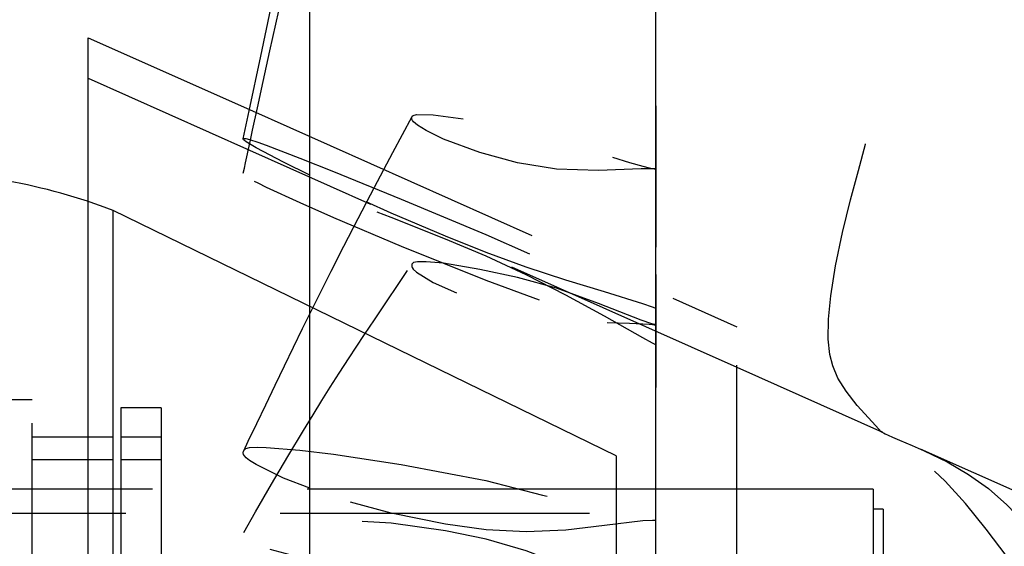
# Model space of a CAD drawing. Extents: x -181 to 162, y 84 to 272.
# Tile 51 of 85: x -5.85 to 0.22, y 148.69 to 151.94. Entities that reach past the tile are written whole.
import ezdxf

# ---------------------------------------------------------------- set-up
doc = ezdxf.new("R2010")
doc.units = 0
doc.header["$LTSCALE"] = 1.5
doc.header["$MEASUREMENT"] = 0
doc.linetypes.add('SLDHIDDEN0', pattern=[1.905, 1.27, -0.635])
doc.layers.get('0').update_dxf_attribs({"linetype": 'CONTINUOUS'})
doc.layers.get('DEFPOINTS').update_dxf_attribs({"linetype": 'CONTINUOUS'})
for name, color, linetype in [('DIM', 1, 'CONTINUOUS'), ('DUCT', 30, 'CONTINUOUS'), ('TAIL', 140, 'CONTINUOUS')]:
    doc.layers.add(name, color=color, linetype=linetype)
doc.styles.add('ENGR', font='Romans', dxfattribs={"oblique": 15})
doc.dimstyles.get("Standard").update_dxf_attribs({"dimtxt": 0.18, "dimasz": 0.18, "dimexe": 0.18, "dimexo": 0.0625, "dimgap": 0.09, "dimtad": 0, "dimtih": 1, "dimtoh": 1, "dimdec": 4, "dimzin": 0, "dimtxsty": 'STANDARD', "dimcen": 0.09, "dimazin": 3, "dimtfac": 1, "dimtdec": 4, "dimtofl": 0, "dimtmove": 0, "dimatfit": 3, "dimtolj": 1, "dimtzin": 0})

# ---------------------------------------------------------------- blocks, each defined once
blk = doc.blocks.new('*D12')
at = {"color": 0, "linetype": 'BYBLOCK'}
blk.add_line((-57.8859, 144.3801), (-51.4618, 142.0419), dxfattribs=at)
for start, end in [(4.12445, 8.2489), (331.7511, 335.87555)]:
    blk.add_arc((-66.578, 147.5438), 15.0063, start, end, dxfattribs=at)
for points in [[(-51.4307, 148.6295), (-51.7905, 148.6166), (-51.5717, 147.5438)], [(-53.0492, 141.478), (-52.7155, 141.3428), (-52.4767, 142.4113)]]:
    blk.add_solid(points, dxfattribs=at)
at = {"layer": 'DEFPOINTS', "color": 0, "linetype": 'BYBLOCK'}
for p in [(-100.5781, 147.5438), (-66.578, 147.5438), (0.4895, 147.5438), (-58.5906, 144.6366), (-51.9762, 144.0831)]:
    blk.add_point(p, dxfattribs=at)
at = {"color": 0, "linetype": 'BYBLOCK', "insert": (-51.7997, 144.9379), "char_height": 0.9, "attachment_point": 5, "style": 'ENGR'}
blk.add_mtext('\\A1;20°', dxfattribs=at)

msp = doc.modelspace()

# ---------------------------------------------------------------- linework, layer by layer
at = {"layer": 'DUCT', "linetype": 'CONTINUOUS'}
for p, q in [((-4.05787, 138.01394), (-4.05787, 157.07358)), ((-5.4244, 143.26285), (-5.4244, 151.82467)), ((-5.4244, 151.82467), (-4.42959, 151.38175))]:
    msp.add_line(p, q, dxfattribs=at)
at = {"layer": 'DUCT', "linetype": 'SLDHIDDEN0'}
for p, q in [((-5.4244, 151.57467), (-1.4244, 149.79375)), ((-4.42959, 151.38175), (-1.4244, 150.04375)), ((-1.925, 151.40568), (-1.92539, 151.01677)), ((-1.92501, 150.36495), (-1.9254, 150.05425)), ((-1.4244, 145.04376), (-1.4244, 150.04375)), ((-1.4244, 149.79375), (-0.52825, 149.39476)), ((-0.29566, 149.2912), (0.4681, 148.95116))]:
    msp.add_line(p, q, dxfattribs=at)
at = {"layer": 'DUCT', "linetype": 'SLDHIDDEN0', "flags": 128}
for points in [[(-4.46742, 150.99019), (-4.46089, 151.02073), (-4.45399, 151.0533), (-4.44575, 151.09185), (-4.43572, 151.13851), (-4.4239, 151.19328), (-4.41029, 151.25614), (-4.38066, 151.3924), (-4.34493, 151.55586), (-4.3036, 151.74383), (-4.06802, 152.79001), (-3.97117, 153.20598), (-3.87652, 153.60375), (-3.78564, 153.97768), (-3.69906, 154.32801), (-3.62599, 154.62044), (-3.55577, 154.89965), (-3.53812, 154.96964), (-3.52091, 155.03782), (-3.50415, 155.10418), (-3.48584, 155.17667), (-3.45885, 155.28349), (-3.42925, 155.40071)], [(-1.9254, 154.96584), (-1.92637, 152.82288), (-1.92618, 150.15648)], [(-1.9254, 154.56715), (-1.92637, 152.50485), (-1.92618, 149.93269)], [(-0.53612, 149.39691), (-0.5696, 149.43342), (-0.68401, 149.55925), (-0.75244, 149.64645), (-0.80209, 149.72707), (-0.83437, 149.80229), (-0.85246, 149.87378), (-0.86242, 149.96814), (-0.86019, 150.08974), (-0.84579, 150.23512), (-0.81708, 150.41848), (-0.77352, 150.62518), (-0.72381, 150.82579), (-0.67575, 151.00656), (-0.63209, 151.16963), (-0.59337, 151.31588), (-0.53966, 151.51055), (-0.49523, 151.66554), (-0.45563, 151.8094), (-0.40066, 152.02125), (-0.33951, 152.26003), (-0.27216, 152.5222), (-0.23107, 152.68785), (-0.19267, 152.8427), (-0.15844, 152.97564), (-0.12871, 153.0894), (-0.10313, 153.18714), (-0.08193, 153.26686), (-0.06201, 153.33928), (-0.03664, 153.42569), (-0.00459, 153.52355), (0.02339, 153.59829), (0.04915, 153.65988), (0.0706, 153.70674), (0.07931, 153.72472), (0.09123, 153.74866), (0.10787, 153.78116), (0.12908, 153.82138), (0.1548, 153.86938)], [(-4.05787, 150.12293), (-4.04756, 150.14384), (-3.99194, 150.25556), (-3.92597, 150.38669), (-3.84798, 150.53968), (-3.75921, 150.71131), (-3.65816, 150.90418), (-3.54485, 151.1183), (-3.42674, 151.34021)], [(-1.9244, 151.01609), (-1.9244, 151.01608), (-1.9244, 151.01608), (-1.9244, 151.01608), (-1.92441, 151.01608), (-1.92444, 151.01608), (-1.92458, 151.01608), (-1.92511, 151.01611), (-1.92724, 151.01625), (-1.93149, 151.01643), (-1.94844, 151.01704), (-2.01561, 151.01688), (-2.27811, 151.00627), (-2.53767, 151.01515), (-2.77696, 151.05431), (-3.01015, 151.11685), (-3.23378, 151.20019), (-3.34115, 151.25378), (-3.39301, 151.28616), (-3.41767, 151.3063), (-3.42467, 151.31558), (-3.42799, 151.32273), (-3.42935, 151.3302), (-3.42862, 151.3362), (-3.42627, 151.34091), (-3.41996, 151.34628), (-3.39975, 151.35127), (-3.29685, 151.34989), (-3.07736, 151.31965), (-2.84678, 151.27264), (-2.61013, 151.21733), (-2.48944, 151.18403), (-2.24466, 151.10581), (-2.08609, 151.05618), (-2.00574, 151.03374), (-1.96518, 151.02413), (-1.94482, 151.0199), (-1.93461, 151.01795), (-1.93123, 151.01731), (-1.92782, 151.01667), (-1.92611, 151.01639), (-1.92554, 151.0163), (-1.92517, 151.01624), (-1.92491, 151.01619), (-1.92474, 151.01616), (-1.92463, 151.01614), (-1.92456, 151.01613), (-1.9245, 151.01612), (-1.92447, 151.01611), (-1.92445, 151.0161), (-1.92443, 151.0161), (-1.92442, 151.0161), (-1.92442, 151.01609), (-1.92441, 151.01609), (-1.92441, 151.01609), (-1.9244, 151.01609), (-1.9244, 151.01609), (-1.9244, 151.01609), (-1.9244, 151.01609)], [(-4.46704, 151.20167), (-4.46603, 151.20335), (-4.46173, 151.20448), (-4.45116, 151.20372), (-4.42955, 151.19839), (-4.37864, 151.18139), (-4.32632, 151.16198), (-4.11906, 151.08262), (-3.91084, 150.99991), (-3.49413, 150.83021), (-2.97318, 150.61168), (-2.62226, 150.45707), (-2.27402, 150.30383), (-2.09927, 150.22891), (-2.01182, 150.19222), (-1.9681, 150.17427), (-1.94625, 150.16541), (-1.939, 150.16248), (-1.9317, 150.1595), (-1.92805, 150.15804), (-1.92684, 150.15755), (-1.92604, 150.15723), (-1.9255, 150.15702), (-1.92513, 150.15687), (-1.92489, 150.15677), (-1.92473, 150.15671), (-1.92462, 150.15666), (-1.92455, 150.15663), (-1.9245, 150.15661), (-1.92447, 150.1566), (-1.92445, 150.15659), (-1.92443, 150.15658), (-1.92442, 150.15658), (-1.92441, 150.15657), (-1.92441, 150.15657), (-1.92441, 150.15657), (-1.9244, 150.15657), (-1.9244, 150.15657), (-1.9244, 150.15656), (-1.9244, 150.15656)], [(-1.9244, 149.93252), (-1.9244, 149.93252), (-1.9244, 149.93252), (-1.92441, 149.93252), (-1.92442, 149.93253), (-1.92448, 149.93256), (-1.92471, 149.93269), (-1.92567, 149.93316), (-1.92949, 149.93505), (-1.94469, 149.94283), (-2.00502, 149.97478), (-2.24197, 150.10825), (-2.47989, 150.23945), (-2.72369, 150.36275), (-2.97142, 150.4778), (-3.22099, 150.58377), (-3.55675, 150.71785), (-3.89132, 150.84012), (-4.22026, 150.94461), (-4.38803, 150.98776), (-4.42858, 150.99562), (-4.44963, 150.99831), (-4.46021, 150.99802), (-4.46557, 150.99587), (-4.46754, 150.99167), (-4.46603, 150.98657), (-4.46173, 150.98061), (-4.45116, 150.97098), (-4.42955, 150.95673), (-4.37864, 150.92966), (-4.32632, 150.90467), (-4.11906, 150.80919), (-3.91084, 150.71758), (-3.49413, 150.54064), (-2.97318, 150.33), (-2.62226, 150.20112), (-2.27402, 150.07268), (-2.09927, 150.00485), (-2.01182, 149.96955), (-1.9681, 149.95122), (-1.94625, 149.94189), (-1.939, 149.93878), (-1.9317, 149.93567), (-1.92805, 149.93409), (-1.92684, 149.93356), (-1.92604, 149.93321), (-1.9255, 149.93297), (-1.92513, 149.93281), (-1.92489, 149.93271), (-1.92473, 149.93264), (-1.92462, 149.93259), (-1.92455, 149.93257), (-1.9245, 149.93255), (-1.92447, 149.93253), (-1.92445, 149.93253), (-1.92443, 149.93252), (-1.92442, 149.93252), (-1.92441, 149.93252), (-1.92441, 149.93251), (-1.92441, 149.93251), (-1.9244, 149.93251), (-1.9244, 149.93251), (-1.9244, 149.93252)], [(-1.92539, 151.01677), (-1.92637, 150.04847), (-1.92618, 148.84977)], [(-1.9244, 150.15656), (-1.9244, 150.15656), (-1.9244, 150.15656), (-1.92441, 150.15656), (-1.92442, 150.15657), (-1.92448, 150.15659), (-1.92471, 150.15667), (-1.92567, 150.15701), (-1.92949, 150.15842), (-1.94469, 150.16383), (-2.00502, 150.18456), (-2.24197, 150.25876), (-2.47989, 150.3313), (-2.72369, 150.41181), (-2.97142, 150.50152), (-3.22099, 150.601), (-3.55675, 150.7433), (-3.89132, 150.89527), (-4.05787, 150.97718)], [(-4.46435, 148.77542), (-4.39241, 148.90223), (-4.29333, 149.07407), (-4.19385, 149.24331), (-4.09698, 149.40457), (-4.03747, 149.50175), (-3.9828, 149.58975), (-3.93145, 149.67125), (-3.876, 149.75798), (-3.81542, 149.85127), (-3.77216, 149.91709), (-3.72044, 149.9951), (-3.65915, 150.08679), (-3.58827, 150.19212), (-3.50784, 150.31109), (-3.42544, 150.43287)], [(-1.9244, 150.05491), (-1.9244, 150.05491), (-1.9244, 150.05491), (-1.9244, 150.05492), (-1.92441, 150.05492), (-1.92444, 150.05493), (-1.92458, 150.05498), (-1.92511, 150.05511), (-1.92724, 150.05563), (-1.93149, 150.05678), (-1.94844, 150.06152), (-2.01561, 150.08342), (-2.27811, 150.18685), (-2.53767, 150.28073), (-2.77696, 150.34646), (-3.01015, 150.39726), (-3.23378, 150.43493), (-3.34115, 150.44444), (-3.39301, 150.44376), (-3.41767, 150.43884), (-3.42467, 150.43376), (-3.42799, 150.42849), (-3.42935, 150.42156), (-3.42862, 150.41479), (-3.42627, 150.40828), (-3.41996, 150.39846), (-3.39975, 150.37992), (-3.29685, 150.31604), (-3.07736, 150.22047), (-2.84678, 150.15053), (-2.61013, 150.09915), (-2.48945, 150.08284), (-2.24466, 150.06951), (-2.08609, 150.06555), (-2.00574, 150.06237), (-1.96519, 150.05937), (-1.94482, 150.05734), (-1.93461, 150.05616), (-1.93123, 150.05577), (-1.92782, 150.05537), (-1.92611, 150.05513), (-1.92554, 150.05505), (-1.92517, 150.05499), (-1.92491, 150.05496), (-1.92474, 150.05494), (-1.92463, 150.05492), (-1.92456, 150.05491), (-1.9245, 150.05491), (-1.92447, 150.05491), (-1.92445, 150.05491), (-1.92443, 150.05491), (-1.92442, 150.05491), (-1.92442, 150.05491), (-1.92441, 150.05491), (-1.92441, 150.05491), (-1.9244, 150.05491), (-1.9244, 150.05491), (-1.9244, 150.05491), (-1.9244, 150.05491)], [(-1.9254, 150.05425), (-1.92637, 149.28069), (-1.92618, 148.30951)], [(-0.52831, 149.39462), (-0.53603, 149.39739), (-0.53239, 149.39496), (-0.52193, 149.38938), (-0.51025, 149.38359), (-0.49182, 149.37496), (-0.46554, 149.36326), (-0.42308, 149.34524), (-0.34417, 149.31222), (-0.27056, 149.27989), (-0.1292, 149.21037), (0.00317, 149.13316), (0.1258, 149.04614), (0.23922, 148.94713), (0.34491, 148.83447), (0.46046, 148.68356), (0.56806, 148.51246), (0.66812, 148.32374), (0.7442, 148.17256), (0.82503, 148.01708), (0.9105, 147.84974), (0.953, 147.76429), (0.96813, 147.73413), (0.97793, 147.71453), (0.98424, 147.70182), (0.98828, 147.6936), (0.99084, 147.68827), (0.99316, 147.68346), (0.99399, 147.68175), (0.99453, 147.68066), (0.99488, 147.67995), (0.9951, 147.67949), (0.99524, 147.6792), (0.99533, 147.67901), (0.99539, 147.67888), (0.99542, 147.6788), (0.99545, 147.67875), (0.99546, 147.67871), (0.99547, 147.67869), (0.99547, 147.67868), (0.99548, 147.67867), (0.99548, 147.67866), (0.99548, 147.67866), (0.99548, 147.67865), (0.99548, 147.67865), (0.99548, 147.67865), (0.99548, 147.67865)], [(0.99548, 147.67865), (0.99548, 147.67865), (0.99548, 147.67865), (0.99547, 147.67865), (0.99547, 147.67865), (0.99547, 147.67866), (0.99545, 147.67868), (0.99538, 147.67878), (0.99513, 147.67919), (0.99417, 147.68087), (0.99026, 147.68754), (0.97389, 147.71375), (0.93903, 147.76486), (0.86375, 147.86348), (0.70023, 148.05325), (0.53737, 148.24271), (0.38416, 148.43688), (0.24123, 148.62647), (0.11185, 148.79732), (-0.0153, 148.95362), (-0.14166, 149.09203), (-0.28395, 149.22419), (-0.4196, 149.32883), (-0.48142, 149.36888), (-0.52679, 149.39408)], [(-4.46479, 149.27856), (-4.46173, 149.28395), (-4.45116, 149.29251), (-4.42955, 149.29922), (-4.37864, 149.30225), (-4.32632, 149.29978), (-4.11906, 149.28303), (-3.91084, 149.25767), (-3.49413, 149.19462), (-2.97318, 149.09621), (-2.62226, 149.00643), (-2.27402, 148.91816), (-2.09927, 148.88005), (-2.01182, 148.86345), (-1.9681, 148.85641), (-1.94625, 148.8532), (-1.939, 148.85217), (-1.9317, 148.85107), (-1.92805, 148.85057), (-1.92684, 148.85042), (-1.92604, 148.85032), (-1.9255, 148.85025), (-1.92513, 148.8502), (-1.92489, 148.85017), (-1.92473, 148.85014), (-1.92462, 148.85013), (-1.92455, 148.85011), (-1.9245, 148.8501), (-1.92447, 148.8501), (-1.92445, 148.85009), (-1.92443, 148.85008), (-1.92442, 148.85008), (-1.92441, 148.85008), (-1.92441, 148.85008), (-1.92441, 148.85007), (-1.9244, 148.85007), (-1.9244, 148.85007), (-1.9244, 148.85007), (-1.9244, 148.85007)], [(-1.9244, 148.85007), (-1.9244, 148.85007), (-1.9244, 148.85007), (-1.92441, 148.85006), (-1.92442, 148.85006), (-1.92448, 148.85005), (-1.92471, 148.85004), (-1.92567, 148.85006), (-1.92949, 148.85015), (-1.94469, 148.85003), (-2.00502, 148.8474), (-2.24197, 148.81885), (-2.47989, 148.79024), (-2.72369, 148.78081), (-2.97142, 148.79263), (-3.22099, 148.82734), (-3.55675, 148.89451), (-3.89132, 148.98715), (-4.05787, 149.05008)], [(-1.9244, 148.30916), (-1.9244, 148.30917), (-1.9244, 148.30917), (-1.92441, 148.30917), (-1.92442, 148.30918), (-1.92448, 148.30921), (-1.92471, 148.30931), (-1.92567, 148.30963), (-1.92949, 148.3109), (-1.94469, 148.31649), (-2.00502, 148.34093), (-2.24197, 148.4555), (-2.47989, 148.56851), (-2.72369, 148.66236), (-2.97142, 148.73535), (-3.22099, 148.78574), (-3.55675, 148.83305), (-3.89132, 148.854), (-4.22026, 148.84), (-4.38803, 148.81128), (-4.42858, 148.79896), (-4.44963, 148.78965), (-4.46021, 148.7815), (-4.46557, 148.77309), (-4.46754, 148.76277), (-4.46603, 148.75303), (-4.46173, 148.74348), (-4.45116, 148.73062), (-4.42955, 148.7158), (-4.37864, 148.69451), (-4.32632, 148.67859), (-4.11906, 148.62292), (-3.91084, 148.57607), (-3.49413, 148.49554), (-2.97318, 148.41618), (-2.62226, 148.38853), (-2.27402, 148.36013), (-2.09927, 148.33911), (-2.01182, 148.32589), (-1.9681, 148.3179), (-1.94625, 148.31358), (-1.939, 148.31211), (-1.9317, 148.31069), (-1.92805, 148.30992), (-1.92684, 148.30966), (-1.92604, 148.30947), (-1.9255, 148.30936), (-1.92513, 148.30928), (-1.92489, 148.30923), (-1.92473, 148.3092), (-1.92462, 148.30918), (-1.92455, 148.30917), (-1.9245, 148.30916), (-1.92447, 148.30916), (-1.92445, 148.30916), (-1.92443, 148.30916), (-1.92442, 148.30916), (-1.92441, 148.30916), (-1.92441, 148.30916), (-1.92441, 148.30916), (-1.9244, 148.30916), (-1.9244, 148.30916), (-1.9244, 148.30916)]]:
    msp.add_lwpolyline(points, dxfattribs=at)
at = {"layer": 'DUCT', "linetype": 'CONTINUOUS', "flags": 128}
for points in [[(-4.46734, 151.20174), (-4.43094, 151.37536), (-4.36003, 151.71129), (-4.29751, 152.00512), (-4.24219, 152.26304), (-4.19408, 152.48559), (-4.1533, 152.67278), (-4.13027, 152.77792), (-4.10611, 152.88772), (-4.07455, 153.03044), (-4.05787, 153.10538)], [(-4.05787, 150.97718), (-4.22026, 151.05705), (-4.38803, 151.1468), (-4.42858, 151.17022), (-4.44963, 151.18333), (-4.46021, 151.19109), (-4.46557, 151.19645), (-4.46754, 151.20083), (-4.46704, 151.20167)], [(-4.46505, 149.2787), (-4.43658, 149.33865), (-4.38462, 149.44785), (-4.32957, 149.5632), (-4.27128, 149.68479), (-4.21416, 149.80327), (-4.15816, 149.91864), (-4.10229, 150.03287), (-4.05787, 150.12293)], [(-4.05787, 149.05008), (-4.22026, 149.11145), (-4.38803, 149.19522), (-4.42858, 149.22049), (-4.44963, 149.23635), (-4.46021, 149.2476), (-4.46557, 149.25733), (-4.46754, 149.26773), (-4.46603, 149.2764), (-4.46479, 149.27856)]]:
    msp.add_lwpolyline(points, dxfattribs=at)
at = {"layer": 'TAIL', "linetype": 'CONTINUOUS'}
for p, q in [((-2.16882, 149.24737), (-5.26882, 150.75934)), ((-5.26882, 147.54376), (-5.26882, 150.75934)), ((-2.16882, 149.24737), (-2.16882, 145.84015)), ((-0.58422, 149.04376), (-2.16882, 149.04376)), ((-0.58422, 149.04376), (-0.58422, 146.04376)), ((-0.52298, 148.91876), (-0.58422, 148.91876)), ((-0.52298, 148.91876), (-0.52298, 146.16876))]:
    msp.add_line(p, q, dxfattribs=at)
at = {"layer": 'TAIL', "linetype": 'SLDHIDDEN0'}
for p, q in [((-5.76881, 149.59376), (-6.48117, 149.59376)), ((-5.76881, 147.54376), (-5.76881, 149.59376)), ((-5.22297, 149.54376), (-5.22297, 145.54376)), ((-4.97297, 149.54376), (-5.22297, 149.54376)), ((-4.97297, 149.54376), (-4.97297, 145.54376)), ((-5.26882, 149.36276), (-5.76881, 149.36276)), ((-4.97297, 149.36276), (-5.22297, 149.36276)), ((-5.76881, 149.22476), (-5.26882, 149.22476)), ((-5.22297, 149.22476), (-4.97297, 149.22476)), ((-5.22297, 149.04376), (-8.76881, 149.04376)), ((-2.16882, 149.04376), (-5.76881, 149.04376)), ((-2.16882, 149.04376), (-4.97297, 149.04376)), ((-2.33422, 148.89376), (-9.9592, 148.89376)), ((-2.33422, 146.19376), (-2.33422, 148.89376))]:
    msp.add_line(p, q, dxfattribs=at)
at = {"layer": 'TAIL', "linetype": 'CONTINUOUS'}
msp.add_arc((-6.51881, 147.54376), 3.44999, 68.757328, 80.050774, dxfattribs=at)

# ---------------------------------------------------------------- dimensions: what is measured, and where the dimension line sits
at = {"layer": 'DIM'}
dim = msp.add_angular_dim_2l(base=(-51.9762, 144.08306), line1=((-66.57802, 147.54376), (-58.59064, 144.63659)), line2=((-100.57806, 147.54376), (0.48946, 147.54376)), dimstyle='STANDARD', override={"dimscale": 6, "dimtxt": 0.15, "dimexo": 0.125, "dimdec": 0, "dimzin": 1, "dimtxsty": 'ENGR', "dimtdec": 0, "dimtzin": 1}, dxfattribs=at)
dim.commit()
dim.dimension.update_dxf_attribs({"geometry": '*D12', "text_midpoint": (-51.79969, 144.93794)})

doc.saveas('drawing.dxf')
